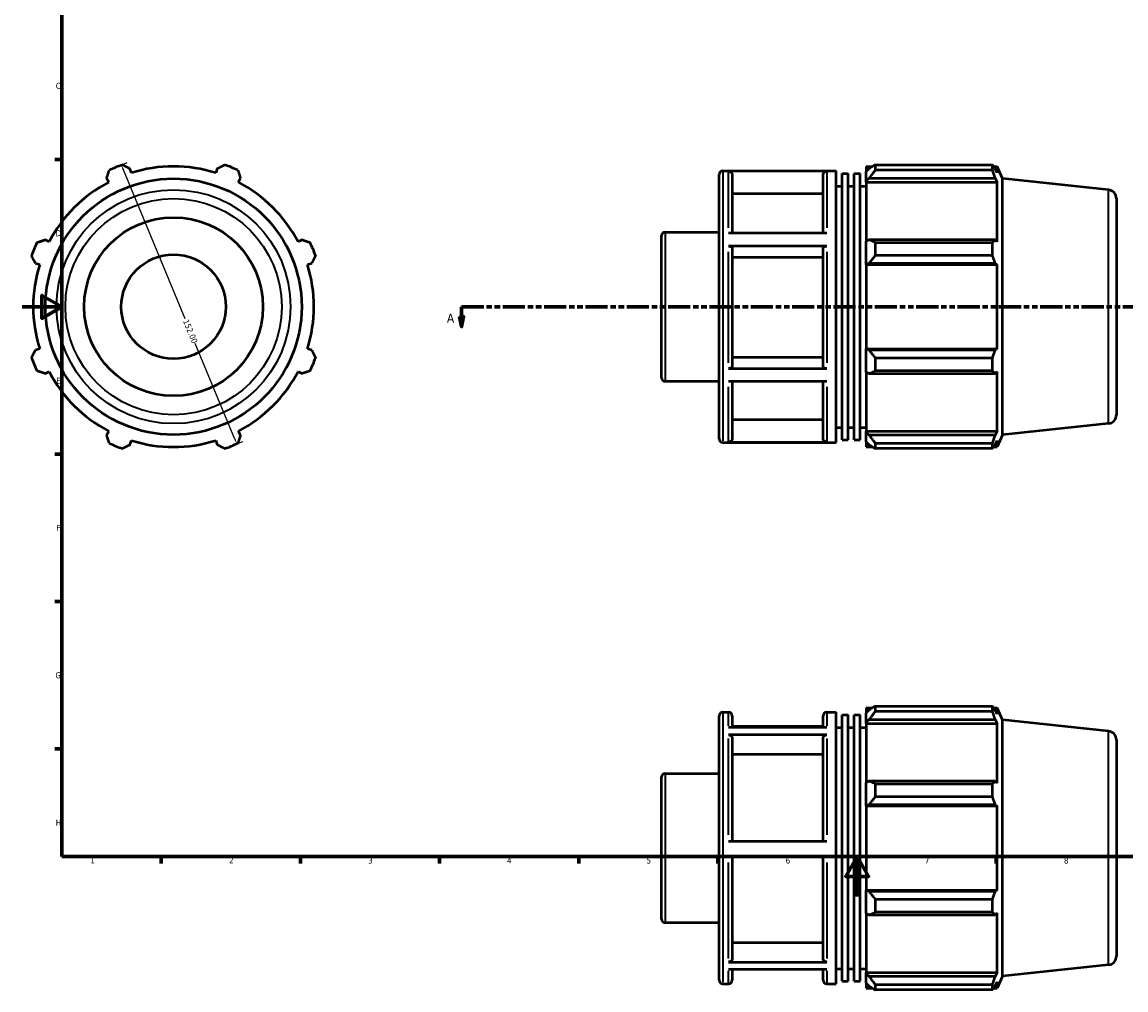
# Model space of a CAD drawing. Header units: millimetres. Extents: x 0 to 924, y -47 to 928.
# Tile 1 of 4: x 0 to 556, y -47 to 441. Entities that reach past the tile are written whole.
import ezdxf

# ---------------------------------------------------------------- set-up
doc = ezdxf.new("R2010")
doc.units = ezdxf.units.MM
doc.linetypes.add('DOUBLE_DASH_CHAIN', pattern=[1.2403, 0.6614, -0.0827, 0.1654, -0.0827, 0.1654, -0.0827])
for name, color, linetype, lineweight in [('Border (ANSI)', 7, 'Continuous', 70), ('Dimension (ANSI)', 7, 'Continuous', 25), ('Section Line (ANSI)', 7, 'DOUBLE_DASH_CHAIN', 70), ('Visible (ANSI)', 7, 'Continuous', 50), ('Visible Narrow (ANSI)', 7, 'Continuous', 35)]:
    doc.layers.add(name, color=color, linetype=linetype, lineweight=lineweight)
doc.styles.add('Label Text (ANSI)', font='tahoma.ttf')
doc.styles.add('Note Text (ANSI)', font='tahoma.ttf')
doc.dimstyles.new('Default - mm (ANSI)', dxfattribs={"dimtxt": 3.048, "dimasz": 2.5, "dimexe": 3.175, "dimexo": 1.6002, "dimgap": 0.8, "dimtad": 0, "dimtoh": 1, "dimrnd": 1e-08, "dimzin": 4, "dimdsep": 46, "dimtxsty": 'Note Text (ANSI)', "dimcen": 0.09, "dimdle": 10, "dimclrd": 256, "dimclre": 256, "dimclrt": 256, "dimadec": 1, "dimazin": 1, "dimtfac": 1, "dimtofl": 0, "dimtmove": 0, "dimatfit": 3, "dimfxl": 1, "dimtolj": 1, "dimtzin": 4, "dimlwd": -1, "dimlwe": -1, "dimarcsym": 0})

# ---------------------------------------------------------------- blocks, each defined once
blk = doc.blocks.new('Borders Default Border')
at = {"layer": 'Border (ANSI)'}
for p, q in [((20, 371.25), (16.55, 371.25)), ((20, 222.75), (16.55, 222.75)), ((20, 148.5), (16.55, 148.5)), ((20, 74.25), (16.55, 74.25)), ((70.08, 20), (70.08, 16.55)), ((140.17, 20), (140.17, 16.55)), ((210.25, 20), (210.25, 16.55)), ((280.33, 20), (280.33, 16.55)), ((350.42, 20), (350.42, 16.55)), ((490.58, 20), (490.58, 16.55))]:
    blk.add_line(p, q, dxfattribs=at)
at = {"layer": 'Border (ANSI)', "flags": 128}
for points in [[(20, 20), (20, 574), (821, 574), (821, 20), (20, 20)], [(0, 297), (20, 297), (10, 302.77), (10, 291.23), (20, 297)], [(420.5, 0), (420.5, 20), (414.73, 10), (426.27, 10), (420.5, 20)]]:
    blk.add_lwpolyline(points, dxfattribs=at)
at = {"layer": 'Border (ANSI)', "char_height": 3.05, "attachment_point": 7, "style": 'Note Text (ANSI)'}
for s, insert in [('C', (16.95, 406.8)), ('D', (16.96, 332.6)), ('E', (17.21, 258.35)), ('F', (17.29, 184.1)), ('G', (16.81, 109.79)), ('H', (16.97, 35.6)), ('1', (34.35, 16.55)), ('2', (104.2, 16.55)), ('3', (174.26, 16.49)), ('4', (244.23, 16.55)), ('5', (314.48, 16.49)), ('6', (384.49, 16.49)), ('7', (454.6, 16.55)), ('8', (524.63, 16.48))]:
    blk.add_mtext(s, dxfattribs=dict(at, insert=insert))
blk = doc.blocks.new('2dTransSection0')
at = {"layer": 'Section Line (ANSI)', "linetype": 'DOUBLE_DASH_CHAIN', "ltscale": 16.783997}
blk.add_line((221.3, 297.11), (669.67, 297.11), dxfattribs=at)
at = {"layer": 'Section Line (ANSI)', "linetype": 'Continuous'}
for p, q in [((221.3, 297.11), (232.51, 297.11)), ((221.3, 297.11), (221.3, 292.11)), ((658.46, 297.11), (669.67, 297.11)), ((669.67, 297.11), (669.67, 292.11)), ((220.3, 292.11), (221.3, 287.11)), ((222.3, 292.11), (220.3, 292.11)), ((221.3, 292.11), (221.3, 287.11)), ((221.3, 287.11), (222.3, 292.11)), ((668.67, 292.11), (669.67, 287.11)), ((670.67, 292.11), (668.67, 292.11)), ((669.67, 292.11), (669.67, 287.11)), ((669.67, 287.11), (670.67, 292.11))]:
    blk.add_line(p, q, dxfattribs=at)
at = {"layer": 'Section Line (ANSI)', "linetype": 'Continuous', "flags": 128}
for points in [[(220.3, 292.11), (221.3, 287.11), (222.3, 292.11), (220.3, 292.11)], [(668.67, 292.11), (669.67, 287.11), (670.67, 292.11), (668.67, 292.11)]]:
    blk.add_lwpolyline(points, dxfattribs=at)
at = {"layer": 'Section Line (ANSI)'}
for points in [[(220.3, 292.11), (221.3, 287.11), (222.3, 292.11), (220.3, 292.11)], [(668.67, 292.11), (669.67, 287.11), (670.67, 292.11), (668.67, 292.11)]]:
    blk.add_solid(points, dxfattribs=at)
at = {"layer": 'Section Line (ANSI)', "char_height": 4.57, "attachment_point": 7, "style": 'Label Text (ANSI)'}
for insert in [(213.93, 289.04), (673.14, 289.04)]:
    blk.add_mtext('A', dxfattribs=dict(at, insert=insert))
blk = doc.blocks.new('*D10')
at = {"layer": 'Defpoints', "color": 0, "transparency": 16777216}
for p in [(47.2, 367.32), (108.14, 228.04), (105.36, 226.89)]:
    blk.add_point(p, dxfattribs=at)
at = {"layer": 'Dimension (ANSI)', "transparency": 16777216}
for p, q in [((48.68, 367.94), (52.91, 369.69)), ((50.93, 366.16), (81.99, 291.18)), ((107.19, 230.35), (87.23, 278.54)), ((106.84, 227.51), (111.08, 229.26))]:
    blk.add_line(p, q, dxfattribs=at)
for points in [[(51.32, 366.32), (50.55, 366.01), (49.98, 368.47)], [(107.57, 230.51), (106.8, 230.2), (108.14, 228.04)]]:
    blk.add_solid(points, dxfattribs=at)
at = {"layer": 'Dimension (ANSI)', "transparency": 16777216, "insert": (83.76, 291.05), "char_height": 3.048, "attachment_point": 1, "rotation": 292.5, "style": 'Note Text (ANSI)'}
blk.add_mtext('\\A1;152.00', dxfattribs=at)

msp = doc.modelspace()

# ---------------------------------------------------------------- linework, layer by layer
at = {"layer": 'Visible (ANSI)'}
for p, q in [((425.081, 367.788), (425.081, 365.242)), ((425.081, 367.788), (428.317, 367.788)), ((429.641, 368.619), (429.641, 365.87)), ((429.641, 368.619), (488.669, 368.619)), ((488.669, 365.87), (488.669, 368.619)), ((489.258, 367.788), (491.037, 367.788)), ((493.781, 361.625), (491.037, 367.788)), ((491.037, 364.517), (491.037, 367.788)), ((42.591, 361.824), (43.644, 359.802)), ((55.027, 364.517), (54.341, 366.691)), ((98.22, 366.691), (97.534, 364.517)), ((108.917, 359.802), (109.97, 361.824)), ((351.031, 230.508), (351.031, 363.708)), ((352.831, 365.508), (409.917, 365.508)), ((405.174, 365.382), (355.774, 365.382)), ((357.574, 363.578), (357.574, 334.246)), ((403.374, 334.246), (403.374, 363.578)), ((409.917, 228.708), (409.917, 365.508)), ((412.95, 230.076), (412.95, 364.14)), ((412.95, 364.14), (415.983, 364.14)), ((415.983, 230.076), (415.983, 364.14)), ((419.016, 230.076), (419.016, 364.14)), ((419.016, 364.14), (422.048, 364.14)), ((422.048, 230.076), (422.048, 364.14)), ((426.601, 366.691), (425.081, 365.242)), ((425.081, 360.476), (425.081, 365.242)), ((425.081, 360.476), (426.601, 361.824)), ((426.601, 361.824), (490.022, 361.824)), ((488.669, 365.87), (429.641, 365.87)), ((491.037, 364.517), (490.022, 366.691)), ((490.022, 361.824), (491.037, 359.802)), ((493.781, 232.591), (493.781, 361.625)), ((547.002, 356.032), (493.781, 361.625)), ((409.917, 357.908), (412.95, 357.908)), ((415.983, 357.908), (419.016, 357.908)), ((422.048, 357.908), (425.081, 357.908)), ((425.081, 359.802), (425.081, 360.476)), ((425.081, 359.802), (425.081, 330.095)), ((425.081, 359.802), (491.037, 359.802)), ((491.037, 329.745), (491.037, 359.802)), ((403.374, 353.956), (357.574, 353.956)), ((551.031, 351.556), (551.031, 242.66)), ((323.831, 334.7), (351.031, 334.7)), ((355.774, 334.246), (405.174, 334.246)), ((13.587, 329.745), (11.564, 330.797)), ((140.997, 330.797), (138.974, 329.745)), ((322.031, 261.316), (322.031, 332.9)), ((426.601, 330.797), (425.081, 330.095)), ((425.081, 318.591), (425.081, 330.095)), ((490.022, 330.797), (426.601, 330.797)), ((429.641, 329.477), (429.641, 322.842)), ((429.641, 329.477), (488.669, 329.477)), ((488.669, 322.842), (488.669, 329.477)), ((491.037, 329.745), (490.022, 330.797)), ((405.174, 327.644), (355.774, 327.644)), ((357.574, 326.742), (357.574, 266.834)), ((403.374, 266.834), (403.374, 326.742)), ((488.669, 322.842), (429.641, 322.842)), ((6.697, 319.048), (8.872, 318.362)), ((143.689, 318.362), (145.864, 319.048)), ((403.374, 321.931), (357.574, 321.931)), ((425.081, 318.591), (426.601, 319.048)), ((425.081, 318.362), (425.081, 318.591)), ((425.081, 318.362), (425.081, 275.854)), ((425.081, 318.362), (491.037, 318.362)), ((426.601, 319.048), (490.022, 319.048)), ((490.022, 319.048), (491.037, 318.362)), ((491.037, 275.854), (491.037, 318.362)), ((8.872, 275.854), (6.697, 275.169)), ((145.864, 275.169), (143.689, 275.854)), ((425.081, 275.626), (425.081, 275.854)), ((425.081, 275.854), (491.037, 275.854)), ((426.601, 275.169), (425.081, 275.626)), ((425.081, 264.121), (425.081, 275.626)), ((490.022, 275.169), (426.601, 275.169)), ((491.037, 275.854), (490.022, 275.169)), ((357.574, 271.641), (403.374, 271.641)), ((429.641, 271.374), (429.641, 264.739)), ((429.641, 271.374), (488.669, 271.374)), ((488.669, 264.739), (488.669, 271.374)), ((11.564, 263.419), (13.587, 264.472)), ((138.974, 264.472), (140.997, 263.419)), ((355.774, 265.932), (405.174, 265.932)), ((425.081, 264.121), (426.601, 263.419)), ((425.081, 264.121), (425.081, 234.414)), ((426.601, 263.419), (490.022, 263.419)), ((488.669, 264.739), (429.641, 264.739)), ((490.022, 263.419), (491.037, 264.472)), ((491.037, 234.414), (491.037, 264.472)), ((323.831, 259.516), (351.031, 259.516)), ((405.174, 259.371), (355.774, 259.371)), ((357.574, 259.371), (357.574, 230.597)), ((403.374, 230.597), (403.374, 259.371)), ((357.574, 240.212), (403.374, 240.212)), ((43.644, 234.414), (42.591, 232.392)), ((109.97, 232.392), (108.917, 234.414)), ((409.917, 236.308), (412.95, 236.308)), ((415.983, 236.308), (419.016, 236.308)), ((422.048, 236.308), (425.081, 236.308)), ((425.081, 233.74), (425.081, 234.414)), ((425.081, 234.414), (491.037, 234.414)), ((425.081, 228.975), (425.081, 233.74)), ((426.601, 232.392), (425.081, 233.74)), ((491.037, 234.414), (490.022, 232.392)), ((547.002, 238.185), (493.781, 232.591)), ((54.341, 227.525), (55.027, 229.699)), ((97.534, 229.699), (98.22, 227.525)), ((352.831, 228.708), (409.917, 228.708)), ((355.774, 228.795), (405.174, 228.795)), ((412.95, 230.076), (415.983, 230.076)), ((419.016, 230.076), (422.048, 230.076)), ((425.081, 228.975), (426.601, 227.525)), ((425.081, 228.975), (425.081, 226.428)), ((490.022, 232.392), (426.601, 232.392)), ((429.641, 228.346), (429.641, 225.598)), ((429.641, 228.346), (488.669, 228.346)), ((488.669, 225.598), (488.669, 228.346)), ((490.022, 227.525), (491.037, 229.699)), ((493.781, 232.591), (491.037, 226.428)), ((491.037, 226.428), (491.037, 229.699)), ((425.081, 226.428), (428.317, 226.428)), ((488.669, 225.598), (429.641, 225.598)), ((489.258, 226.428), (491.037, 226.428)), ((425.081, 95.028), (425.081, 92.482)), ((425.081, 95.028), (428.317, 95.028)), ((429.641, 95.859), (429.641, 93.11)), ((429.641, 95.859), (488.669, 95.859)), ((488.669, 93.11), (488.669, 95.859)), ((489.258, 95.028), (491.037, 95.028)), ((493.781, 88.865), (491.037, 95.028)), ((491.037, 91.757), (491.037, 95.028)), ((351.031, -42.252), (351.031, 90.948)), ((352.831, 92.748), (355.774, 92.748)), ((357.574, 90.948), (357.574, 85.23)), ((403.374, 85.23), (403.374, 90.948)), ((405.174, 92.748), (409.917, 92.748)), ((409.917, -44.052), (409.917, 92.748)), ((412.95, -42.684), (412.95, 91.38)), ((412.95, 91.38), (415.983, 91.38)), ((415.983, -42.684), (415.983, 91.38)), ((419.016, -42.684), (419.016, 91.38)), ((419.016, 91.38), (422.048, 91.38)), ((422.048, -42.684), (422.048, 91.38)), ((426.601, 93.931), (425.081, 92.482)), ((425.081, 87.716), (425.081, 92.482)), ((425.081, 87.716), (426.601, 89.064)), ((426.601, 89.064), (490.022, 89.064)), ((488.669, 93.11), (429.641, 93.11)), ((491.037, 91.757), (490.022, 93.931)), ((490.022, 89.064), (491.037, 87.042)), ((355.774, 85.23), (405.174, 85.23)), ((403.374, 85.554), (357.574, 85.554)), ((409.917, 85.148), (412.95, 85.148)), ((415.983, 85.148), (419.016, 85.148)), ((422.048, 85.148), (425.081, 85.148)), ((425.081, 87.042), (425.081, 87.716)), ((425.081, 87.042), (425.081, 57.335)), ((425.081, 87.042), (491.037, 87.042)), ((491.037, 56.984), (491.037, 87.042)), ((493.781, -40.169), (493.781, 88.865)), ((547.002, 83.272), (493.781, 88.865)), ((405.174, 81.396), (355.774, 81.396)), ((357.574, 79.834), (357.574, 27.79)), ((403.374, 27.79), (403.374, 79.834)), ((551.031, 78.796), (551.031, -30.1)), ((403.374, 71.501), (357.574, 71.501)), ((323.831, 61.94), (351.031, 61.94)), ((322.031, -11.444), (322.031, 60.14)), ((426.601, 58.037), (425.081, 57.335)), ((425.081, 45.83), (425.081, 57.335)), ((490.022, 58.037), (426.601, 58.037)), ((429.641, 56.717), (429.641, 50.082)), ((429.641, 56.717), (488.669, 56.717)), ((488.669, 50.082), (488.669, 56.717)), ((491.037, 56.984), (490.022, 58.037)), ((488.669, 50.082), (429.641, 50.082)), ((425.081, 45.83), (426.601, 46.288)), ((425.081, 45.602), (425.081, 45.83)), ((425.081, 45.602), (425.081, 3.094)), ((425.081, 45.602), (491.037, 45.602)), ((426.601, 46.288), (490.022, 46.288)), ((490.022, 46.288), (491.037, 45.602)), ((491.037, 3.094), (491.037, 45.602)), ((355.774, 27.79), (405.174, 27.79)), ((405.174, 20.19), (355.774, 20.19)), ((357.574, 20.19), (357.574, -31.531)), ((403.374, -31.531), (403.374, 20.19)), ((425.081, 2.866), (425.081, 3.094)), ((425.081, 3.094), (491.037, 3.094)), ((425.081, -8.639), (425.081, 2.866)), ((426.601, 2.409), (425.081, 2.866)), ((490.022, 2.409), (426.601, 2.409)), ((491.037, 3.094), (490.022, 2.409)), ((429.641, -1.386), (429.641, -8.021)), ((429.641, -1.386), (488.669, -1.386)), ((488.669, -8.021), (488.669, -1.386)), ((425.081, -8.639), (425.081, -38.346)), ((425.081, -8.639), (426.601, -9.341)), ((426.601, -9.341), (490.022, -9.341)), ((488.669, -8.021), (429.641, -8.021)), ((490.022, -9.341), (491.037, -8.288)), ((491.037, -38.346), (491.037, -8.288)), ((323.831, -13.244), (351.031, -13.244)), ((357.574, -23.204), (403.374, -23.204)), ((355.774, -33.092), (405.174, -33.092)), ((405.174, -36.858), (355.774, -36.858)), ((357.574, -36.858), (357.574, -42.252)), ((403.374, -42.252), (403.374, -36.858)), ((409.917, -36.452), (412.95, -36.452)), ((415.983, -36.452), (419.016, -36.452)), ((422.048, -36.452), (425.081, -36.452)), ((425.081, -39.02), (425.081, -38.346)), ((425.081, -38.346), (491.037, -38.346)), ((491.037, -38.346), (490.022, -40.368)), ((547.002, -34.576), (493.781, -40.169)), ((352.831, -44.052), (355.774, -44.052)), ((405.174, -44.052), (409.917, -44.052)), ((412.95, -42.684), (415.983, -42.684)), ((419.016, -42.684), (422.048, -42.684)), ((425.081, -43.786), (425.081, -39.02)), ((426.601, -40.368), (425.081, -39.02)), ((425.081, -43.786), (425.081, -46.332)), ((425.081, -43.786), (426.601, -45.235)), ((490.022, -40.368), (426.601, -40.368)), ((429.641, -44.414), (429.641, -47.163)), ((429.641, -44.414), (488.669, -44.414)), ((488.669, -47.163), (488.669, -44.414)), ((490.022, -45.235), (491.037, -43.061)), ((493.781, -40.169), (491.037, -46.332)), ((491.037, -46.332), (491.037, -43.061)), ((425.081, -46.332), (428.317, -46.332)), ((488.669, -47.163), (429.641, -47.163)), ((489.258, -46.332), (491.037, -46.332))]:
    msp.add_line(p, q, dxfattribs=at)
for radius in [64.517, 45, 26.314]:
    msp.add_circle((76.281, 297.108), radius, dxfattribs=at)
for centre, radius, start, end in [((76.281, 297.108), 76, 109.79198, 115.20802), ((76.281, 297.108), 70.68, 72.5, 107.5), ((76.281, 297.108), 76, 64.79198, 70.20802), ((352.831, 363.708), 1.8, 90, 180), ((76.281, 297.108), 70.68, 117.5, 152.5), ((76.281, 297.108), 70.68, 27.5, 62.5), ((546.531, 351.556), 4.5, 0, 84), ((323.831, 332.9), 1.8, 90, 180), ((76.281, 297.108), 76, 154.79198, 160.20802), ((76.281, 297.108), 76, 19.79198, 25.20802), ((76.281, 297.108), 70.68, 162.5, 197.5), ((76.281, 297.108), 70.68, 342.5, 17.5), ((76.281, 297.108), 76, 199.79198, 205.20802), ((76.281, 297.108), 76, 334.79198, 340.20802), ((76.281, 297.108), 70.68, 207.5, 242.5), ((76.281, 297.108), 70.68, 297.5, 332.5), ((323.831, 261.316), 1.8, 180, 270), ((546.531, 242.66), 4.5, 276, 0), ((76.281, 297.108), 76, 244.79198, 250.20802), ((76.281, 297.108), 70.68, 252.5, 287.5), ((76.281, 297.108), 76, 289.79198, 295.20802), ((352.831, 230.508), 1.8, 180, 270), ((352.831, 90.948), 1.8, 90, 180), ((355.774, 90.948), 1.8, 0, 90), ((405.174, 90.948), 1.8, 90, 180), ((546.531, 78.796), 4.5, 0, 84), ((323.831, 60.14), 1.8, 90, 180), ((323.831, -11.444), 1.8, 180, 270), ((546.531, -30.1), 4.5, 276, 0), ((352.831, -42.252), 1.8, 180, 270), ((355.774, -42.252), 1.8, 270, 0), ((405.174, -42.252), 1.8, 180, 270)]:
    msp.add_arc(centre, radius, start, end, dxfattribs=at)
for points, weights in [([(50.546, 368.619), (52.482, 367.635), (54.341, 366.691)], [1, 1.00176657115, 1.00271704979]), ([(98.22, 366.691), (100.079, 367.635), (102.015, 368.619)], [1.00271704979, 1.00176657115, 1]), ([(429.641, 368.619), (428.06, 367.635), (426.601, 366.691)], [1.01511719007, 1.01078457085, 1.00564883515]), ([(488.669, 368.619), (489.373, 367.635), (490.022, 366.691)], [1, 1.00176657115, 1.00271704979]), ([(42.591, 361.824), (43.238, 363.806), (43.912, 365.87)], [1.00271704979, 1.00176657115, 1]), ([(108.649, 365.87), (109.323, 363.806), (109.97, 361.824)], [1, 1.00176657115, 1.00271704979]), ([(426.601, 361.824), (428.06, 363.806), (429.641, 365.87)], [1.00564883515, 1.01078457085, 1.01511719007]), ([(490.022, 361.824), (489.373, 363.806), (488.669, 365.87)], [1.00271704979, 1.00176657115, 1]), ([(7.518, 329.477), (9.583, 330.151), (11.564, 330.797)], [1, 1.00176657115, 1.00271704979]), ([(140.997, 330.797), (142.979, 330.151), (145.043, 329.477)], [1.00271704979, 1.00176657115, 1]), ([(429.641, 329.477), (428.06, 330.151), (426.601, 330.797)], [1.01511719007, 1.01078457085, 1.00564883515]), ([(488.669, 329.477), (489.373, 330.151), (490.022, 330.797)], [1, 1.00176657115, 1.00271704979]), ([(6.697, 319.048), (5.753, 320.906), (4.77, 322.842)], [1.00271704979, 1.00176657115, 1]), ([(147.791, 322.842), (146.808, 320.906), (145.864, 319.048)], [1, 1.00176657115, 1.00271704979]), ([(426.601, 319.048), (428.06, 320.906), (429.641, 322.842)], [1.00564883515, 1.01078457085, 1.01511719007]), ([(490.022, 319.048), (489.373, 320.906), (488.669, 322.842)], [1.00271704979, 1.00176657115, 1]), ([(4.77, 271.374), (5.753, 273.31), (6.697, 275.169)], [1, 1.00176657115, 1.00271704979]), ([(145.864, 275.169), (146.808, 273.31), (147.791, 271.374)], [1.00271704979, 1.00176657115, 1]), ([(429.641, 271.374), (428.06, 273.31), (426.601, 275.169)], [1.01511719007, 1.01078457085, 1.00564883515]), ([(488.669, 271.374), (489.373, 273.31), (490.022, 275.169)], [1, 1.00176657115, 1.00271704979]), ([(11.564, 263.419), (9.583, 264.066), (7.518, 264.739)], [1.00271704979, 1.00176657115, 1]), ([(145.043, 264.739), (142.979, 264.066), (140.997, 263.419)], [1, 1.00176657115, 1.00271704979]), ([(426.601, 263.419), (428.06, 264.066), (429.641, 264.739)], [1.00564883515, 1.01078457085, 1.01511719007]), ([(490.022, 263.419), (489.373, 264.066), (488.669, 264.739)], [1.00271704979, 1.00176657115, 1]), ([(43.912, 228.346), (43.238, 230.41), (42.591, 232.392)], [1, 1.00176657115, 1.00271704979]), ([(109.97, 232.392), (109.323, 230.41), (108.649, 228.346)], [1.00271704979, 1.00176657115, 1]), ([(429.641, 228.346), (428.06, 230.41), (426.601, 232.392)], [1.01511719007, 1.01078457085, 1.00564883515]), ([(488.669, 228.346), (489.373, 230.41), (490.022, 232.392)], [1, 1.00176657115, 1.00271704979]), ([(54.341, 227.525), (52.482, 226.581), (50.546, 225.598)], [1.00271704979, 1.00176657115, 1]), ([(102.015, 225.598), (100.079, 226.581), (98.22, 227.525)], [1, 1.00176657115, 1.00271704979]), ([(426.601, 227.525), (428.06, 226.581), (429.641, 225.598)], [1.00564883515, 1.01078457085, 1.01511719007]), ([(490.022, 227.525), (489.373, 226.581), (488.669, 225.598)], [1.00271704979, 1.00176657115, 1]), ([(429.641, 95.859), (428.06, 94.875), (426.601, 93.931)], [1.01511719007, 1.01078457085, 1.00564883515]), ([(488.669, 95.859), (489.373, 94.875), (490.022, 93.931)], [1, 1.00176657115, 1.00271704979]), ([(426.601, 89.064), (428.06, 91.046), (429.641, 93.11)], [1.00564883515, 1.01078457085, 1.01511719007]), ([(490.022, 89.064), (489.373, 91.046), (488.669, 93.11)], [1.00271704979, 1.00176657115, 1]), ([(429.641, 56.717), (428.06, 57.391), (426.601, 58.037)], [1.01511719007, 1.01078457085, 1.00564883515]), ([(488.669, 56.717), (489.373, 57.391), (490.022, 58.037)], [1, 1.00176657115, 1.00271704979]), ([(426.601, 46.288), (428.06, 48.146), (429.641, 50.082)], [1.00564883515, 1.01078457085, 1.01511719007]), ([(490.022, 46.288), (489.373, 48.146), (488.669, 50.082)], [1.00271704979, 1.00176657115, 1]), ([(429.641, -1.386), (428.06, 0.55), (426.601, 2.409)], [1.01511719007, 1.01078457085, 1.00564883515]), ([(488.669, -1.386), (489.373, 0.55), (490.022, 2.409)], [1, 1.00176657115, 1.00271704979]), ([(426.601, -9.341), (428.06, -8.694), (429.641, -8.021)], [1.00564883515, 1.01078457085, 1.01511719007]), ([(490.022, -9.341), (489.373, -8.694), (488.669, -8.021)], [1.00271704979, 1.00176657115, 1]), ([(429.641, -44.414), (428.06, -42.35), (426.601, -40.368)], [1.01511719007, 1.01078457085, 1.00564883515]), ([(488.669, -44.414), (489.373, -42.35), (490.022, -40.368)], [1, 1.00176657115, 1.00271704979]), ([(426.601, -45.235), (428.06, -46.179), (429.641, -47.163)], [1.00564883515, 1.01078457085, 1.01511719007]), ([(490.022, -45.235), (489.373, -46.179), (488.669, -47.163)], [1.00271704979, 1.00176657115, 1])]:
    msp.add_rational_spline(points, weights, degree=2, dxfattribs=at)
for points, knots in [([(355.774, 365.382), (355.996, 365.382), (356.258, 365.33), (356.668, 365.159), (356.89, 365.011), (357.204, 364.696), (357.352, 364.474), (357.522, 364.063), (357.574, 363.801), (357.574, 363.578)], [0, 0, 0, 0, 0.0666353, 0.0666353, 0.13333373, 0.13333373, 0.20004655, 0.20004655, 0.26682798, 0.26682798, 0.26682798, 0.26682798]), ([(403.374, 363.578), (403.374, 363.801), (403.426, 364.063), (403.596, 364.474), (403.745, 364.697), (404.059, 365.011), (404.28, 365.159), (404.691, 365.33), (404.952, 365.382), (405.174, 365.382)], [0.80050796, 0.80050796, 0.80050796, 0.80050796, 0.8673215, 0.8673215, 0.93406634, 0.93406634, 1.00073267, 1.00073267, 1.06733594, 1.06733594, 1.06733594, 1.06733594]), ([(355.774, 327.644), (355.996, 327.644), (356.258, 327.618), (356.668, 327.533), (356.89, 327.459), (357.204, 327.301), (357.352, 327.19), (357.522, 326.985), (357.574, 326.854), (357.574, 326.742)], [0, 0, 0, 0, 0.0666353, 0.0666353, 0.13333373, 0.13333373, 0.20004655, 0.20004655, 0.26682798, 0.26682798, 0.26682798, 0.26682798]), ([(403.374, 326.742), (403.374, 326.854), (403.426, 326.985), (403.596, 327.19), (403.745, 327.301), (404.059, 327.459), (404.28, 327.533), (404.691, 327.618), (404.952, 327.644), (405.174, 327.644)], [0.80050796, 0.80050796, 0.80050796, 0.80050796, 0.8673215, 0.8673215, 0.93406634, 0.93406634, 1.00073267, 1.00073267, 1.06733594, 1.06733594, 1.06733594, 1.06733594]), ([(357.574, 266.834), (357.574, 266.722), (357.522, 266.591), (357.352, 266.386), (357.204, 266.275), (356.89, 266.118), (356.668, 266.044), (356.258, 265.958), (355.996, 265.932), (355.774, 265.932)], [0.8002594, 0.8002594, 0.8002594, 0.8002594, 0.86699729, 0.86699729, 0.93368819, 0.93368819, 1.00036924, 1.00036924, 1.06700706, 1.06700706, 1.06700706, 1.06700706]), ([(405.174, 265.932), (404.952, 265.932), (404.691, 265.958), (404.28, 266.043), (404.059, 266.118), (403.744, 266.275), (403.596, 266.386), (403.426, 266.591), (403.374, 266.722), (403.374, 266.834)], [0, 0, 0, 0, 0.06661589, 0.06661589, 0.13327496, 0.13327496, 0.1999878, 0.1999878, 0.26674766, 0.26674766, 0.26674766, 0.26674766]), ([(357.574, 230.597), (357.574, 230.375), (357.522, 230.113), (357.352, 229.702), (357.204, 229.48), (356.89, 229.165), (356.668, 229.017), (356.258, 228.847), (355.996, 228.795), (355.774, 228.795)], [0.8002594, 0.8002594, 0.8002594, 0.8002594, 0.86699729, 0.86699729, 0.93368819, 0.93368819, 1.00036924, 1.00036924, 1.06700706, 1.06700706, 1.06700706, 1.06700706]), ([(405.174, 228.795), (404.952, 228.795), (404.691, 228.847), (404.28, 229.017), (404.059, 229.165), (403.744, 229.48), (403.596, 229.702), (403.426, 230.113), (403.374, 230.375), (403.374, 230.597)], [0, 0, 0, 0, 0.06661589, 0.06661589, 0.13327496, 0.13327496, 0.1999878, 0.1999878, 0.26674766, 0.26674766, 0.26674766, 0.26674766]), ([(355.774, 81.396), (355.996, 81.396), (356.258, 81.351), (356.668, 81.203), (356.89, 81.075), (357.204, 80.802), (357.352, 80.61), (357.522, 80.254), (357.574, 80.027), (357.574, 79.834)], [0, 0, 0, 0, 0.0666353, 0.0666353, 0.13333373, 0.13333373, 0.20004655, 0.20004655, 0.26682798, 0.26682798, 0.26682798, 0.26682798]), ([(403.374, 79.834), (403.374, 80.027), (403.426, 80.254), (403.596, 80.61), (403.745, 80.802), (404.059, 81.075), (404.28, 81.203), (404.691, 81.351), (404.952, 81.396), (405.174, 81.396)], [0.80050796, 0.80050796, 0.80050796, 0.80050796, 0.8673215, 0.8673215, 0.93406634, 0.93406634, 1.00073267, 1.00073267, 1.06733594, 1.06733594, 1.06733594, 1.06733594]), ([(357.574, -31.531), (357.574, -31.724), (357.522, -31.951), (357.352, -32.306), (357.204, -32.499), (356.89, -32.771), (356.668, -32.9), (356.258, -33.047), (355.996, -33.092), (355.774, -33.092)], [0.8002594, 0.8002594, 0.8002594, 0.8002594, 0.86699729, 0.86699729, 0.93368819, 0.93368819, 1.00036924, 1.00036924, 1.06700706, 1.06700706, 1.06700706, 1.06700706]), ([(405.174, -33.092), (404.952, -33.092), (404.691, -33.047), (404.28, -32.9), (404.059, -32.771), (403.744, -32.499), (403.596, -32.307), (403.426, -31.951), (403.374, -31.724), (403.374, -31.531)], [0, 0, 0, 0, 0.06661589, 0.06661589, 0.13327496, 0.13327496, 0.1999878, 0.1999878, 0.26674766, 0.26674766, 0.26674766, 0.26674766])]:
    msp.add_open_spline(points, degree=3, knots=knots, dxfattribs=at)
at = {"layer": 'Visible Narrow (ANSI)'}
for p, q in [((352.831, 364.666), (352.831, 229.55)), ((355.774, 336.892), (355.774, 365.112)), ((405.174, 365.112), (405.174, 336.892)), ((547.002, 238.91), (547.002, 355.306)), ((323.831, 334.237), (323.831, 259.979)), ((355.774, 268.815), (355.774, 324.747)), ((405.174, 324.747), (405.174, 268.815)), ((355.774, 229.031), (355.774, 256.743)), ((405.174, 256.743), (405.174, 229.031)), ((352.831, 91.906), (352.831, -43.21)), ((355.774, 85.951), (355.774, 92.729)), ((405.174, 92.729), (405.174, 85.951)), ((355.774, 30.982), (355.774, 79.568)), ((405.174, 79.568), (405.174, 30.982)), ((547.002, -33.85), (547.002, 82.546)), ((323.831, 61.477), (323.831, -12.781)), ((355.774, -31.292), (355.774, 17.001)), ((405.174, 17.001), (405.174, -31.292)), ((355.774, -44.034), (355.774, -37.548)), ((405.174, -37.548), (405.174, -44.034))]:
    msp.add_line(p, q, dxfattribs=at)
for radius in [58.924, 54.448]:
    msp.add_circle((76.281, 297.108), radius, dxfattribs=at)

# ---------------------------------------------------------------- block references
msp.add_blockref('Borders Default Border', (0, 0))
at = {"layer": 'Section Line (ANSI)'}
msp.add_blockref('2dTransSection0', (0, 0), dxfattribs=at)

# ---------------------------------------------------------------- dimensions: what is measured, and where the dimension line sits
at = {"layer": 'Dimension (ANSI)'}
dim = msp.add_linear_dim(base=(108.144, 228.045), p1=(47.197, 367.323), p2=(105.364, 226.893), angle=112.5, dimstyle='Default - mm (ANSI)', override={"dimtoh": 0, "dimdec": 2, "dimtp": 0, "dimtm": 0, "dimtdec": 2, "dimatfit": 1}, dxfattribs=at)
dim.commit()
dim.dimension.update_dxf_attribs({"geometry": '*D10', "text_midpoint": (84.609, 284.863), "dimtype": 160})

doc.saveas('drawing.dxf')
